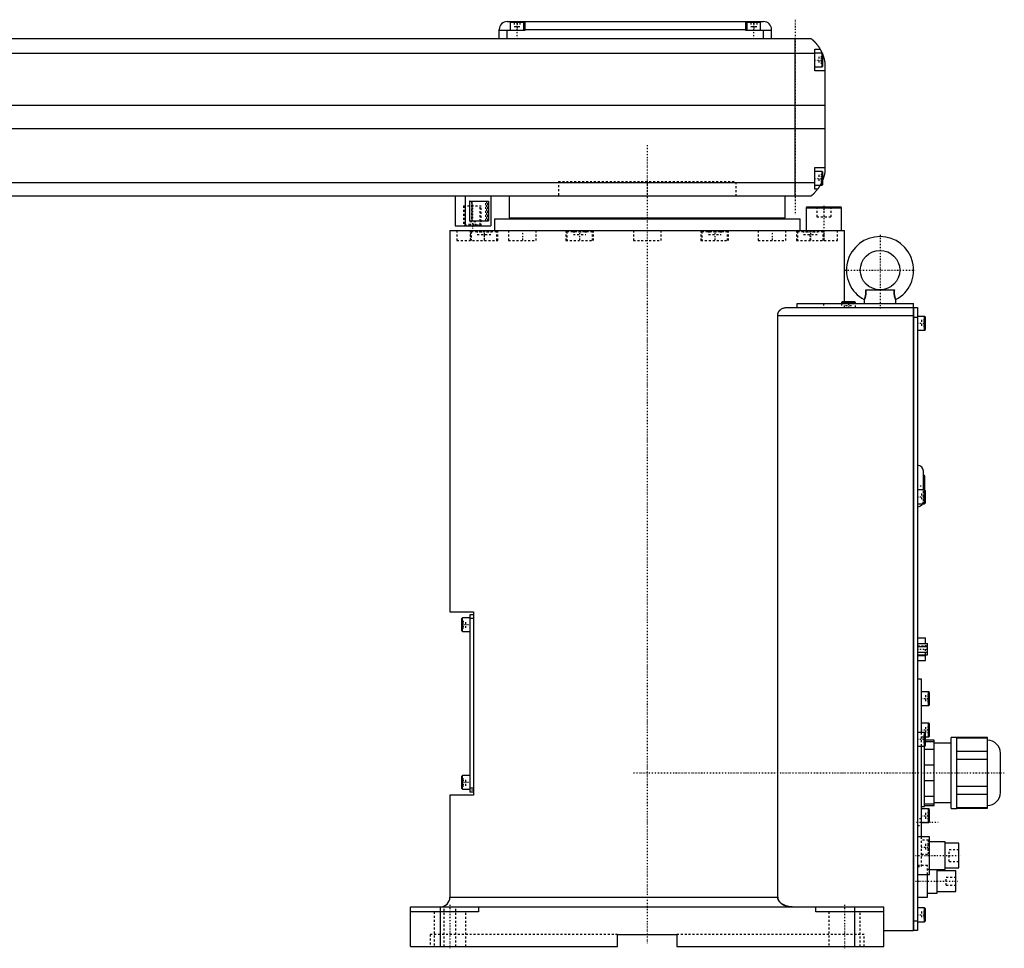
# Model space of a CAD drawing. Extents: x -906 to 181, y -1 to 834.
# Tile 3 of 3: x -318 to 181, y -1 to 470. Entities that reach past the tile are written whole.
import ezdxf

# ---------------------------------------------------------------- set-up
doc = ezdxf.new("R2010")
doc.units = 0
doc.linetypes.add('CENTER', pattern=[1.5, 0.45, -0.5, 0.05, -0.5])
doc.linetypes.add('DASHED', pattern=[2, 1, -1])
for name, color, linetype in [('AM_0', 7, 'CONTINUOUS'), ('AM_3', 7, 'DASHED'), ('AM_7', 7, 'CENTER')]:
    doc.layers.add(name, color=color, linetype=linetype)

msp = doc.modelspace()

# ---------------------------------------------------------------- linework, layer by layer
at = {"layer": 'AM_0', "color": 7, "linetype": 'CONTINUOUS'}
for p, q in [((-75, 460.5), (-75, 465)), ((-62, 464.5), (-75, 464.5)), ((-71, 469), (59, 469)), ((-71, 460.5), (-71, 464.5)), ((-69.5, 468.5), (-69.5, 464.5)), ((-62.5, 468.5), (-69.5, 468.5)), ((-66, 469), (-66, 468.5)), ((-62.5, 464.5), (-62.5, 468.5)), ((-62, 469), (-62, 464.5)), ((-62, 465), (50, 465)), ((50, 464.5), (50, 469)), ((63, 464.5), (50, 464.5)), ((50.5, 468.5), (50.5, 464.5)), ((57.5, 468.5), (50.5, 468.5)), ((54, 469), (54, 468.5)), ((57.5, 464.5), (57.5, 468.5)), ((59, 460.5), (59, 464.5)), ((63, 460.5), (63, 465)), ((-517, 460.5), (83, 460.5)), ((75, 380.5), (75, 460.5)), ((85, 444), (85, 455)), ((85, 455), (87.65, 455)), ((85, 452.8), (-519, 452.8)), ((88.6, 453), (85, 453)), ((89, 452.6), (88.6, 453)), ((88.6, 446), (88.6, 453)), ((89, 446.4), (89, 452.6)), ((85, 446), (88.6, 446)), ((88.6, 446), (89, 446.4)), ((90, 448.5), (90, 392.5)), ((90, 444), (85, 444)), ((90, 426.46), (-524, 426.46)), ((90, 414.6), (-524, 414.6)), ((85, 384), (85, 395)), ((85, 395), (90, 395)), ((88.6, 393), (85, 393)), ((89, 392.6), (88.6, 393)), ((88.6, 386), (88.6, 393)), ((89, 386.4), (89, 392.6)), ((85, 387.22), (-519, 387.22)), ((85, 386), (88.6, 386)), ((88.6, 386), (89, 386.4)), ((83, 380.5), (-517, 380.5)), ((-97.35, 380.5), (-97.35, 365.5)), ((-92.35, 380.5), (-92.35, 365.5)), ((-79.35, 380.5), (-79.35, 365.5)), ((-70, 380.5), (-70, 369.5)), ((70, 369.5), (70, 380.5)), ((86.34, 384), (85, 384)), ((-89.85, 378), (-80.42, 378)), ((-89.85, 368), (-89.85, 378)), ((-88.74, 368), (-88.74, 378)), ((-80.42, 378), (-80.42, 368)), ((80.9, 375), (80.5, 374.6)), ((80.5, 374.6), (80.5, 363)), ((80.5, 374.6), (98.5, 374.6)), ((80.9, 375), (98.1, 375)), ((98.5, 374.6), (98.1, 375)), ((98.5, 363), (98.5, 374.6)), ((-70, 369.5), (70, 369.5)), ((-55, 369.5), (-55, 369)), ((55, 369), (55, 369.5)), ((-97.35, 365.5), (-79.35, 365.5)), ((-89.85, 368), (-80.42, 368)), ((-77.5, 369), (-77.5, 363)), ((-77.5, 369), (77.5, 369)), ((77.5, 363), (77.5, 369)), ((-100, 363), (-100, 169.7)), ((-100, 363), (100, 363)), ((100, 327), (100, 363)), ((110.72, 333), (125.28, 333)), ((75.99, 326), (135, 326)), ((75.99, 324), (75.99, 326)), ((98.9, 327), (98.5, 326.6)), ((98.5, 326.6), (98.5, 326)), ((98.5, 326.6), (105.5, 326.6)), ((98.9, 327), (105.1, 327)), ((105.5, 326.6), (105.1, 327)), ((105.5, 326), (105.5, 326.6)), ((110, 328), (110, 326)), ((126, 326), (126, 328)), ((135, 8), (135, 326)), ((66.14, 25), (66.14, 320)), ((66.14, 320), (135, 320)), ((70.42, 324), (135, 324)), ((135, 323.95), (135.05, 323.95)), ((135.05, 324), (137, 324)), ((135.05, 324), (135.05, 8)), ((137, 324), (137, 8)), ((140.6, 319.5), (137, 319.5)), ((141, 319.1), (140.6, 319.5)), ((140.6, 312.5), (140.6, 319.5)), ((135, 318.95), (135.05, 318.95)), ((137, 319), (135.05, 319)), ((141, 312.9), (141, 319.1)), ((137, 312.5), (140.6, 312.5)), ((140.6, 312.5), (141, 312.9)), ((140, 231.5), (140, 241)), ((140.2, 239), (140, 239)), ((140.2, 231.5), (140.2, 239)), ((140.7, 231.4), (140.7, 238.5)), ((140.6, 231.5), (137, 231.5)), ((141, 231.1), (140.6, 231.5)), ((140.6, 224.5), (140.6, 231.5)), ((141, 224.9), (141, 231.1)), ((140.6, 224.5), (141, 224.9)), ((137, 224.5), (140.6, 224.5)), ((-100, 169.7), (-88, 169.7)), ((-88, 169.7), (-88, 76.7)), ((-93.6, 166.7), (-94, 166.3)), ((-94, 160.1), (-94, 166.3)), ((-90, 166.7), (-93.6, 166.7)), ((-93.6, 159.7), (-93.6, 166.7)), ((-88, 168.2), (-90, 168.2)), ((-90, 168.2), (-90, 78.2)), ((-88, 166.2), (-90, 166.2)), ((-94, 160.1), (-93.6, 159.7)), ((-93.6, 159.7), (-90, 159.7)), ((137, 156.4), (141.1, 156.4)), ((141.1, 153.59), (141.1, 156.4)), ((137, 153.59), (142, 153.59)), ((137, 152.14), (142, 152.14)), ((142, 147.81), (142, 153.59)), ((137, 149.26), (142, 149.26)), ((137, 147.81), (142, 147.81)), ((137, 147.53), (141.1, 147.53)), ((137, 145), (141.1, 145)), ((141.1, 145), (141.1, 147.81)), ((139, 135.5), (137, 135.5)), ((139, 108.5), (139, 135.5)), ((142.6, 129.17), (139, 129.17)), ((143, 128.77), (142.6, 129.17)), ((142.6, 122.17), (142.6, 129.17)), ((143, 122.57), (143, 128.77)), ((139, 122.17), (142.6, 122.17)), ((142.6, 122.17), (143, 122.57)), ((142.6, 113.25), (139, 113.25)), ((143, 112.85), (142.6, 113.25)), ((142.6, 106.25), (142.6, 113.25)), ((143, 106.65), (143, 112.85)), ((140.6, 108.5), (137, 108.5)), ((141, 108.1), (140.6, 108.5)), ((140.6, 101.5), (140.6, 108.5)), ((141, 101.9), (141, 108.1)), ((141, 106.25), (142.6, 106.25)), ((142.6, 106.25), (143, 106.65)), ((157, 106), (154, 106)), ((154, 70), (154, 106)), ((157, 70), (157, 106)), ((172.5, 105.88), (157, 105.88)), ((157, 105.73), (172.5, 105.73)), ((172.5, 70.12), (172.5, 105.88)), ((137, 101.5), (140.6, 101.5)), ((139, 55.5), (139, 101.5)), ((140.5, 71), (140.5, 101.52)), ((145.5, 99.84), (140.5, 99.84)), ((140.6, 101.5), (141, 101.9)), ((145.5, 104.5), (141, 104.5)), ((141, 103.87), (145.5, 103.87)), ((145.5, 71.5), (145.5, 104.5)), ((154, 103), (145.5, 103)), ((172.5, 98.85), (157, 98.85)), ((157, 94.88), (172.5, 94.88)), ((179, 78), (179, 98)), ((140.5, 92.03), (145.5, 92.03)), ((-93.6, 86.7), (-94, 86.3)), ((-94, 80.1), (-94, 86.3)), ((-90, 86.7), (-93.6, 86.7)), ((-93.6, 79.7), (-93.6, 86.7)), ((-94, 80.1), (-93.6, 79.7)), ((-88, 80.2), (-90, 80.2)), ((145.5, 83.97), (140.5, 83.97)), ((172.5, 81.12), (157, 81.12)), ((-100, 76.7), (-100, 25)), ((-88, 76.7), (-100, 76.7)), ((-93.6, 79.7), (-90, 79.7)), ((-88, 78.2), (-90, 78.2)), ((140.5, 76.16), (145.5, 76.16)), ((157, 77.15), (172.5, 77.15)), ((139, 71), (140.5, 71)), ((145.5, 72.13), (140.5, 72.13)), ((140.5, 71.5), (145.5, 71.5)), ((145.5, 73), (154, 73)), ((154, 70), (157, 70)), ((172.5, 70.27), (157, 70.27)), ((157, 70.12), (172.5, 70.12)), ((142.6, 69.75), (139, 69.75)), ((143, 69.35), (142.6, 69.75)), ((142.6, 62.75), (142.6, 69.75)), ((143, 63.15), (143, 69.35)), ((139, 62.75), (142.6, 62.75)), ((142.6, 62.75), (143, 63.15)), ((143, 55.5), (137, 55.5)), ((143, 36.5), (143, 55.5)), ((151, 53), (143, 53)), ((151, 39), (151, 53)), ((158, 52.25), (151, 52.25)), ((158, 39.75), (158, 52.25)), ((137, 36.5), (143, 36.5)), ((142, 25), (142, 36.5)), ((143, 39), (151, 39)), ((147, 27), (147, 39)), ((156.5, 38.25), (147, 38.25)), ((151, 39.75), (158, 39.75)), ((156.5, 27.75), (156.5, 38.25)), ((-100, 25), (66.14, 25)), ((137, 25), (142, 25)), ((142, 27), (147, 27)), ((147, 27.75), (156.5, 27.75)), ((-120, 0), (-120, 20)), ((-120, 20), (120, 20)), ((-105, 20), (-105, 0)), ((-85.5, 20), (-85.5, 17.5)), ((85.5, 17.5), (85.5, 20)), ((105, 20), (105, 0)), ((120, 0), (120, 20)), ((-85.5, 17.5), (-120, 17.5)), ((120, 17.5), (85.5, 17.5)), ((140.6, 19.5), (137, 19.5)), ((141, 19.1), (140.6, 19.5)), ((140.6, 12.5), (140.6, 19.5)), ((141, 12.9), (141, 19.1)), ((135, 13.05), (135.05, 13.05)), ((135.05, 13), (137, 13)), ((137, 12.5), (140.6, 12.5)), ((140.6, 12.5), (141, 12.9)), ((-15, 0), (-15, 6)), ((-15, 6), (15, 6)), ((15, 6), (15, 0)), ((120, 8), (135, 8)), ((135, 8.05), (135.05, 8.05)), ((137, 8), (135.05, 8)), ((-120, 0), (-15, 0)), ((15, 0), (120, 0))]:
    msp.add_line(p, q, dxfattribs=at)
for points in [[(83, 460.5, 0), (83, 460.5, 0), (83, 460.5, 0), (83, 460.5, 0), (83.01, 460.5, 0), (83.01, 460.49, 0), (83.01, 460.49, 0), (83.02, 460.49, 0), (83.02, 460.48, 0), (83.03, 460.47, 0), (83.04, 460.47, 0), (83.05, 460.46, 0), (83.05, 460.46, 0), (83.06, 460.45, 0), (83.08, 460.44, 0), (83.09, 460.42, 0), (83.11, 460.41, 0), (83.12, 460.4, 0), (83.13, 460.39, 0), (83.14, 460.38, 0), (83.16, 460.37, 0), (83.18, 460.35, 0), (83.19, 460.34, 0), (83.2, 460.33, 0), (83.23, 460.31, 0), (83.25, 460.29, 0), (83.27, 460.28, 0), (83.28, 460.27, 0), (83.3, 460.24, 0), (83.33, 460.22, 0), (83.36, 460.2, 0), (83.39, 460.17, 0), (83.42, 460.14, 0), (83.44, 460.13, 0), (83.46, 460.11, 0), (83.49, 460.08, 0), (83.52, 460.05, 0), (83.56, 460.02, 0), (83.6, 459.99, 0), (83.63, 459.96, 0), (83.65, 459.94, 0), (83.67, 459.92, 0), (83.71, 459.89, 0), (83.75, 459.85, 0), (83.79, 459.81, 0), (83.83, 459.77, 0), (83.88, 459.74, 0), (83.9, 459.72, 0), (83.92, 459.69, 0), (83.96, 459.65, 0), (84.01, 459.61, 0), (84.06, 459.57, 0), (84.1, 459.52, 0), (84.15, 459.48, 0), (84.17, 459.46, 0), (84.2, 459.43, 0), (84.25, 459.39, 0), (84.29, 459.34, 0), (84.34, 459.29, 0), (84.39, 459.24, 0), (84.44, 459.19, 0), (84.47, 459.17, 0), (84.49, 459.14, 0), (84.54, 459.09, 0), (84.6, 459.04, 0), (84.62, 459.01, 0), (84.65, 458.98, 0), (84.7, 458.93, 0), (84.75, 458.87, 0), (84.78, 458.85, 0), (84.81, 458.82, 0), (84.86, 458.76, 0), (84.91, 458.71, 0), (84.97, 458.65, 0), (85.02, 458.59, 0), (85.07, 458.53, 0), (85.1, 458.5, 0), (85.13, 458.47, 0), (85.18, 458.41, 0), (85.24, 458.35, 0), (85.29, 458.28, 0), (85.35, 458.22, 0), (85.41, 458.16, 0), (85.43, 458.12, 0), (85.46, 458.09, 0), (85.52, 458.02, 0), (85.58, 457.96, 0), (85.63, 457.89, 0), (85.69, 457.82, 0), (85.75, 457.75, 0), (85.78, 457.72, 0), (85.81, 457.68, 0), (85.86, 457.61, 0), (85.92, 457.54, 0), (85.98, 457.46, 0), (86.04, 457.39, 0), (86.1, 457.32, 0), (86.13, 457.28, 0), (86.15, 457.24, 0), (86.21, 457.16, 0), (86.27, 457.09, 0), (86.33, 457.01, 0), (86.39, 456.93, 0), (86.45, 456.85, 0), (86.48, 456.81, 0), (86.51, 456.77, 0), (86.56, 456.69, 0), (86.62, 456.61, 0), (86.65, 456.57, 0), (86.68, 456.52, 0), (86.74, 456.44, 0), (86.8, 456.36, 0), (86.83, 456.32, 0), (86.85, 456.27, 0), (86.91, 456.19, 0), (86.97, 456.1, 0), (87.02, 456.02, 0), (87.08, 455.93, 0), (87.14, 455.84, 0), (87.16, 455.8, 0), (87.19, 455.76, 0), (87.25, 455.67, 0), (87.3, 455.58, 0), (87.49, 455.27, 0), (87.65, 455, 0)], [(87.65, 455, 0), (87.65, 455, 0), (87.66, 454.98, 0), (87.67, 454.96, 0), (87.68, 454.94, 0), (87.7, 454.91, 0), (87.73, 454.86, 0), (87.77, 454.79, 0), (87.82, 454.7, 0), (87.87, 454.6, 0), (87.93, 454.49, 0), (87.96, 454.43, 0), (88, 454.36, 0), (88.07, 454.23, 0), (88.14, 454.08, 0), (88.22, 453.92, 0), (88.31, 453.76, 0), (88.39, 453.58, 0), (88.43, 453.49, 0), (88.47, 453.4, 0), (88.56, 453.21, 0), (88.65, 453.01, 0), (88.69, 452.91, 0)], [(89, 452.14, 0), (89.03, 452.05, 0), (89.1, 451.86, 0), (89.17, 451.67, 0), (89.21, 451.57, 0), (89.24, 451.48, 0), (89.31, 451.28, 0), (89.37, 451.08, 0), (89.43, 450.87, 0), (89.49, 450.67, 0), (89.55, 450.46, 0), (89.58, 450.36, 0), (89.61, 450.26, 0), (89.66, 450.05, 0), (89.72, 449.85, 0), (89.77, 449.64, 0), (89.81, 449.44, 0), (89.86, 449.23, 0), (89.88, 449.13, 0), (89.9, 449.03, 0), (89.94, 448.82, 0), (89.98, 448.61, 0), (90, 448.5, 0)], [(90, 392.5, 0), (89.98, 392.41, 0), (89.95, 392.22, 0), (89.91, 392.03, 0), (89.89, 391.93, 0), (89.87, 391.83, 0), (89.83, 391.63, 0), (89.78, 391.43, 0), (89.73, 391.22, 0), (89.68, 391.01, 0), (89.63, 390.8, 0), (89.6, 390.7, 0), (89.57, 390.59, 0), (89.51, 390.39, 0), (89.45, 390.18, 0), (89.38, 389.97, 0), (89.32, 389.76, 0), (89.25, 389.56, 0), (89.22, 389.46, 0), (89.18, 389.36, 0), (89.11, 389.16, 0), (89.04, 388.96, 0), (89, 388.86, 0)], [(87.65, 386, 0), (87.59, 385.9, 0), (87.48, 385.71, 0), (87.37, 385.53, 0), (87.32, 385.45, 0), (87.27, 385.36, 0), (87.16, 385.2, 0), (87.06, 385.04, 0), (86.96, 384.89, 0), (86.87, 384.75, 0), (86.78, 384.62, 0), (86.74, 384.56, 0), (86.7, 384.5, 0), (86.62, 384.39, 0), (86.55, 384.29, 0), (86.49, 384.21, 0), (86.44, 384.14, 0), (86.4, 384.08, 0), (86.38, 384.06, 0), (86.37, 384.04, 0), (86.35, 384.02, 0), (86.34, 384, 0), (86.34, 384, 0)], [(86.34, 384, 0), (86.2, 383.81, 0), (85.92, 383.45, 0), (85.64, 383.11, 0), (85.5, 382.95, 0), (85.36, 382.79, 0), (85.1, 382.49, 0), (84.84, 382.22, 0), (84.59, 381.96, 0), (84.45, 381.81, 0), (84.41, 381.77, 0), (84.37, 381.73, 0), (84.35, 381.71, 0), (84.33, 381.69, 0), (84.29, 381.66, 0), (84.25, 381.62, 0), (84.21, 381.58, 0), (84.17, 381.55, 0), (84.14, 381.51, 0), (84.12, 381.49, 0), (84.1, 381.47, 0), (84.06, 381.44, 0), (84.03, 381.4, 0), (84.01, 381.39, 0), (83.99, 381.37, 0), (83.96, 381.34, 0), (83.92, 381.31, 0), (83.9, 381.29, 0), (83.89, 381.27, 0), (83.85, 381.24, 0), (83.82, 381.21, 0), (83.79, 381.18, 0), (83.75, 381.15, 0), (83.72, 381.12, 0), (83.71, 381.11, 0), (83.69, 381.09, 0), (83.66, 381.07, 0), (83.63, 381.04, 0), (83.6, 381.01, 0), (83.57, 380.99, 0), (83.54, 380.96, 0), (83.53, 380.95, 0), (83.52, 380.94, 0), (83.49, 380.91, 0), (83.46, 380.89, 0), (83.44, 380.87, 0), (83.41, 380.85, 0), (83.39, 380.83, 0), (83.38, 380.82, 0), (83.37, 380.81, 0), (83.34, 380.79, 0), (83.32, 380.77, 0), (83.3, 380.75, 0), (83.28, 380.73, 0), (83.26, 380.72, 0), (83.25, 380.71, 0), (83.24, 380.7, 0), (83.22, 380.69, 0), (83.2, 380.67, 0), (83.19, 380.66, 0), (83.17, 380.64, 0), (83.16, 380.63, 0), (83.15, 380.62, 0), (83.14, 380.62, 0), (83.13, 380.61, 0), (83.11, 380.59, 0), (83.11, 380.59, 0), (83.1, 380.58, 0), (83.09, 380.57, 0), (83.08, 380.57, 0), (83.07, 380.56, 0), (83.07, 380.56, 0), (83.06, 380.55, 0), (83.05, 380.54, 0), (83.04, 380.54, 0), (83.04, 380.53, 0), (83.03, 380.52, 0), (83.03, 380.52, 0), (83.02, 380.52, 0), (83.02, 380.51, 0), (83.01, 380.51, 0), (83, 380.5, 0), (83, 380.5, 0)], [(110.72, 333, 0), (110.74, 332.81, 0), (110.76, 332.58, 0), (110.77, 332.51, 0), (110.77, 332.45, 0), (110.77, 332.42, 0), (110.78, 332.38, 0), (110.78, 332.32, 0), (110.78, 332.25, 0), (110.79, 332.18, 0), (110.79, 332.12, 0), (110.8, 332.05, 0), (110.8, 332.02, 0), (110.8, 331.99, 0), (110.8, 331.92, 0), (110.8, 331.85, 0), (110.8, 331.82, 0), (110.8, 331.79, 0), (110.81, 331.72, 0), (110.81, 331.65, 0), (110.81, 331.62, 0), (110.81, 331.59, 0), (110.81, 331.52, 0), (110.81, 331.45, 0), (110.8, 331.39, 0), (110.8, 331.32, 0), (110.8, 331.26, 0), (110.8, 331.22, 0), (110.8, 331.19, 0), (110.8, 331.12, 0), (110.79, 331.06, 0), (110.79, 330.99, 0), (110.78, 330.93, 0), (110.78, 330.86, 0), (110.78, 330.83, 0), (110.77, 330.8, 0), (110.77, 330.73, 0), (110.76, 330.67, 0), (110.76, 330.61, 0), (110.75, 330.54, 0), (110.74, 330.48, 0), (110.74, 330.45, 0), (110.73, 330.42, 0), (110.72, 330.35, 0), (110.72, 330.29, 0), (110.71, 330.23, 0), (110.7, 330.17, 0), (110.69, 330.11, 0), (110.68, 330.08, 0), (110.68, 330.05, 0), (110.66, 329.99, 0), (110.65, 329.93, 0), (110.64, 329.87, 0), (110.63, 329.81, 0), (110.62, 329.76, 0), (110.61, 329.73, 0), (110.6, 329.7, 0), (110.59, 329.64, 0), (110.58, 329.59, 0), (110.57, 329.56, 0), (110.56, 329.53, 0), (110.55, 329.48, 0), (110.54, 329.43, 0), (110.53, 329.4, 0), (110.52, 329.37, 0), (110.51, 329.32, 0), (110.49, 329.27, 0), (110.48, 329.22, 0), (110.46, 329.17, 0), (110.45, 329.12, 0), (110.44, 329.1, 0), (110.43, 329.08, 0), (110.42, 329.03, 0), (110.4, 328.99, 0), (110.39, 328.94, 0), (110.37, 328.9, 0), (110.36, 328.85, 0), (110.35, 328.83, 0), (110.34, 328.81, 0), (110.33, 328.77, 0), (110.31, 328.73, 0), (110.3, 328.69, 0), (110.28, 328.66, 0), (110.27, 328.62, 0), (110.26, 328.6, 0), (110.26, 328.58, 0), (110.24, 328.55, 0), (110.23, 328.51, 0), (110.22, 328.48, 0), (110.2, 328.45, 0), (110.19, 328.42, 0), (110.18, 328.4, 0), (110.18, 328.39, 0), (110.17, 328.36, 0), (110.15, 328.33, 0), (110.14, 328.31, 0), (110.13, 328.28, 0), (110.12, 328.26, 0), (110.11, 328.25, 0), (110.11, 328.23, 0), (110.1, 328.21, 0), (110.09, 328.19, 0), (110.09, 328.18, 0), (110.08, 328.17, 0), (110.07, 328.15, 0), (110.06, 328.13, 0), (110.06, 328.13, 0), (110.06, 328.12, 0), (110.05, 328.1, 0), (110.04, 328.09, 0), (110.04, 328.07, 0), (110.03, 328.06, 0), (110.02, 328.05, 0), (110.02, 328.05, 0), (110.02, 328.04, 0), (110.02, 328.03, 0), (110.01, 328.02, 0), (110.01, 328.02, 0), (110.01, 328.01, 0), (110, 328.01, 0), (110, 328.01, 0), (110, 328, 0), (110, 328, 0), (110, 328, 0), (110, 328, 0)], [(110.72, 333, 0), (110.74, 332.81, 0), (110.76, 332.58, 0), (110.77, 332.51, 0), (110.77, 332.45, 0), (110.77, 332.42, 0), (110.78, 332.38, 0), (110.78, 332.32, 0), (110.78, 332.25, 0), (110.79, 332.18, 0), (110.79, 332.12, 0), (110.8, 332.05, 0), (110.8, 332.02, 0), (110.8, 331.99, 0), (110.8, 331.92, 0), (110.8, 331.85, 0), (110.8, 331.82, 0), (110.8, 331.79, 0), (110.81, 331.72, 0), (110.81, 331.65, 0), (110.81, 331.62, 0), (110.81, 331.59, 0), (110.81, 331.52, 0), (110.81, 331.45, 0), (110.8, 331.39, 0), (110.8, 331.32, 0), (110.8, 331.26, 0), (110.8, 331.22, 0), (110.8, 331.19, 0), (110.8, 331.12, 0), (110.79, 331.06, 0), (110.79, 330.99, 0), (110.78, 330.93, 0), (110.78, 330.86, 0), (110.78, 330.83, 0), (110.77, 330.8, 0), (110.77, 330.73, 0), (110.76, 330.67, 0), (110.76, 330.61, 0), (110.75, 330.54, 0), (110.74, 330.48, 0), (110.74, 330.45, 0), (110.73, 330.42, 0), (110.72, 330.35, 0), (110.72, 330.29, 0), (110.71, 330.23, 0), (110.7, 330.17, 0), (110.69, 330.11, 0), (110.68, 330.08, 0), (110.68, 330.05, 0), (110.66, 329.99, 0), (110.65, 329.93, 0), (110.64, 329.87, 0), (110.63, 329.81, 0), (110.62, 329.76, 0), (110.61, 329.73, 0), (110.6, 329.7, 0), (110.59, 329.64, 0), (110.58, 329.59, 0), (110.57, 329.56, 0), (110.56, 329.53, 0), (110.55, 329.48, 0), (110.54, 329.43, 0), (110.53, 329.4, 0), (110.52, 329.37, 0), (110.51, 329.32, 0), (110.49, 329.27, 0), (110.48, 329.22, 0), (110.46, 329.17, 0), (110.45, 329.12, 0), (110.44, 329.1, 0), (110.43, 329.08, 0), (110.42, 329.03, 0), (110.4, 328.99, 0), (110.39, 328.94, 0), (110.37, 328.9, 0), (110.36, 328.85, 0), (110.35, 328.83, 0), (110.34, 328.81, 0), (110.33, 328.77, 0), (110.31, 328.73, 0), (110.3, 328.69, 0), (110.28, 328.66, 0), (110.27, 328.62, 0), (110.26, 328.6, 0), (110.26, 328.58, 0), (110.24, 328.55, 0), (110.23, 328.51, 0), (110.22, 328.48, 0), (110.2, 328.45, 0), (110.19, 328.42, 0), (110.18, 328.4, 0), (110.18, 328.39, 0), (110.17, 328.36, 0), (110.15, 328.33, 0), (110.14, 328.31, 0), (110.13, 328.28, 0), (110.12, 328.26, 0), (110.11, 328.25, 0), (110.11, 328.23, 0), (110.1, 328.21, 0), (110.09, 328.19, 0), (110.09, 328.18, 0), (110.08, 328.17, 0), (110.07, 328.15, 0), (110.06, 328.13, 0), (110.06, 328.13, 0), (110.06, 328.12, 0), (110.05, 328.1, 0), (110.04, 328.09, 0), (110.04, 328.07, 0), (110.03, 328.06, 0), (110.02, 328.05, 0), (110.02, 328.05, 0), (110.02, 328.04, 0), (110.02, 328.03, 0), (110.01, 328.02, 0), (110.01, 328.02, 0), (110.01, 328.01, 0), (110, 328.01, 0), (110, 328.01, 0), (110, 328, 0), (110, 328, 0), (110, 328, 0), (110, 328, 0)], [(126, 328, 0), (126, 328, 0), (126, 328, 0), (126, 328, 0), (126, 328.01, 0), (126, 328.01, 0), (125.99, 328.01, 0), (125.99, 328.02, 0), (125.99, 328.02, 0), (125.98, 328.03, 0), (125.98, 328.04, 0), (125.98, 328.05, 0), (125.98, 328.05, 0), (125.97, 328.06, 0), (125.96, 328.07, 0), (125.96, 328.09, 0), (125.95, 328.1, 0), (125.94, 328.12, 0), (125.94, 328.13, 0), (125.94, 328.13, 0), (125.93, 328.15, 0), (125.92, 328.17, 0), (125.91, 328.18, 0), (125.91, 328.19, 0), (125.9, 328.21, 0), (125.89, 328.23, 0), (125.89, 328.25, 0), (125.88, 328.26, 0), (125.87, 328.28, 0), (125.86, 328.31, 0), (125.85, 328.33, 0), (125.83, 328.36, 0), (125.82, 328.39, 0), (125.82, 328.4, 0), (125.81, 328.42, 0), (125.8, 328.45, 0), (125.78, 328.48, 0), (125.77, 328.51, 0), (125.76, 328.55, 0), (125.74, 328.58, 0), (125.74, 328.6, 0), (125.73, 328.62, 0), (125.72, 328.66, 0), (125.7, 328.69, 0), (125.69, 328.73, 0), (125.67, 328.77, 0), (125.66, 328.81, 0), (125.65, 328.83, 0), (125.64, 328.85, 0), (125.63, 328.9, 0), (125.61, 328.94, 0), (125.6, 328.99, 0), (125.58, 329.03, 0), (125.57, 329.08, 0), (125.56, 329.1, 0), (125.55, 329.12, 0), (125.54, 329.17, 0), (125.52, 329.22, 0), (125.51, 329.27, 0), (125.49, 329.32, 0), (125.48, 329.37, 0), (125.47, 329.4, 0), (125.46, 329.43, 0), (125.45, 329.48, 0), (125.44, 329.53, 0), (125.43, 329.56, 0), (125.42, 329.59, 0), (125.41, 329.64, 0), (125.4, 329.7, 0), (125.39, 329.73, 0), (125.38, 329.75, 0), (125.37, 329.81, 0), (125.36, 329.87, 0), (125.35, 329.93, 0), (125.34, 329.99, 0), (125.32, 330.05, 0), (125.32, 330.08, 0), (125.31, 330.11, 0), (125.3, 330.17, 0), (125.29, 330.23, 0), (125.28, 330.29, 0), (125.28, 330.35, 0), (125.27, 330.42, 0), (125.26, 330.45, 0), (125.26, 330.48, 0), (125.25, 330.54, 0), (125.24, 330.61, 0), (125.24, 330.67, 0), (125.23, 330.73, 0), (125.23, 330.8, 0), (125.22, 330.83, 0), (125.22, 330.86, 0), (125.22, 330.93, 0), (125.21, 330.99, 0), (125.21, 331.06, 0), (125.2, 331.12, 0), (125.2, 331.19, 0), (125.2, 331.22, 0), (125.2, 331.26, 0), (125.2, 331.32, 0), (125.2, 331.39, 0), (125.19, 331.46, 0), (125.19, 331.52, 0), (125.19, 331.59, 0), (125.19, 331.62, 0), (125.19, 331.65, 0), (125.19, 331.72, 0), (125.2, 331.79, 0), (125.2, 331.82, 0), (125.2, 331.85, 0), (125.2, 331.92, 0), (125.2, 331.99, 0), (125.2, 332.02, 0), (125.2, 332.05, 0), (125.21, 332.12, 0), (125.21, 332.19, 0), (125.22, 332.25, 0), (125.22, 332.32, 0), (125.22, 332.38, 0), (125.23, 332.42, 0), (125.23, 332.45, 0), (125.23, 332.51, 0), (125.24, 332.58, 0), (125.26, 332.81, 0), (125.28, 333, 0)], [(66.14, 320, 0), (66.14, 320.03, 0), (66.15, 320.1, 0), (66.15, 320.17, 0), (66.15, 320.21, 0), (66.15, 320.24, 0), (66.16, 320.31, 0), (66.16, 320.38, 0), (66.17, 320.45, 0), (66.18, 320.52, 0), (66.19, 320.59, 0), (66.2, 320.62, 0), (66.21, 320.66, 0), (66.22, 320.73, 0), (66.23, 320.79, 0), (66.25, 320.86, 0), (66.27, 320.93, 0), (66.29, 321, 0), (66.3, 321.03, 0), (66.31, 321.06, 0), (66.33, 321.13, 0), (66.35, 321.19, 0), (66.36, 321.23, 0), (66.37, 321.26, 0), (66.4, 321.32, 0), (66.42, 321.39, 0), (66.44, 321.42, 0), (66.45, 321.45, 0), (66.48, 321.51, 0), (66.51, 321.57, 0), (66.54, 321.63, 0), (66.57, 321.69, 0), (66.6, 321.75, 0), (66.62, 321.78, 0), (66.63, 321.81, 0), (66.67, 321.87, 0), (66.7, 321.93, 0), (66.74, 321.98, 0), (66.77, 322.04, 0), (66.81, 322.09, 0), (66.83, 322.12, 0), (66.84, 322.14, 0), (66.88, 322.2, 0), (66.92, 322.25, 0), (66.96, 322.3, 0), (67, 322.35, 0), (67.04, 322.4, 0), (67.06, 322.42, 0), (67.08, 322.44, 0), (67.12, 322.49, 0), (67.16, 322.53, 0), (67.2, 322.58, 0), (67.24, 322.62, 0), (67.28, 322.66, 0), (67.3, 322.68, 0), (67.32, 322.7, 0), (67.36, 322.75, 0), (67.4, 322.79, 0), (67.45, 322.83, 0), (67.49, 322.86, 0), (67.53, 322.9, 0), (67.55, 322.92, 0), (67.58, 322.94, 0), (67.62, 322.98, 0), (67.67, 323.01, 0), (67.69, 323.03, 0), (67.83, 323.14, 0), (68.12, 323.33, 0), (68.41, 323.5, 0), (68.72, 323.64, 0), (69.03, 323.76, 0), (69.34, 323.86, 0), (69.5, 323.9, 0), (69.66, 323.93, 0), (69.97, 323.98, 0), (70.27, 324, 0), (70.42, 324, 0)], [(73.48, 20, 0), (73.23, 20, 0), (72.69, 20.03, 0), (72.14, 20.09, 0), (71.86, 20.13, 0), (71.59, 20.18, 0), (71.05, 20.3, 0), (70.53, 20.44, 0), (70.04, 20.6, 0), (69.53, 20.81, 0), (69.24, 20.95, 0), (69.16, 20.99, 0), (69.07, 21.03, 0), (69.03, 21.05, 0), (68.99, 21.07, 0), (68.91, 21.12, 0), (68.83, 21.16, 0), (68.79, 21.19, 0), (68.75, 21.21, 0), (68.67, 21.26, 0), (68.59, 21.3, 0), (68.55, 21.33, 0), (68.51, 21.35, 0), (68.44, 21.4, 0), (68.36, 21.45, 0), (68.29, 21.5, 0), (68.21, 21.55, 0), (68.14, 21.6, 0), (68.11, 21.63, 0), (68.07, 21.65, 0), (68, 21.71, 0), (67.93, 21.76, 0), (67.87, 21.81, 0), (67.8, 21.87, 0), (67.73, 21.92, 0), (67.7, 21.95, 0), (67.66, 21.98, 0), (67.6, 22.04, 0), (67.53, 22.11, 0), (67.46, 22.17, 0), (67.4, 22.23, 0), (67.33, 22.3, 0), (67.3, 22.33, 0), (67.27, 22.37, 0), (67.21, 22.44, 0), (67.15, 22.51, 0), (67.09, 22.58, 0), (67.03, 22.65, 0), (66.97, 22.72, 0), (66.94, 22.76, 0), (66.92, 22.79, 0), (66.86, 22.87, 0), (66.81, 22.94, 0), (66.76, 23.02, 0), (66.71, 23.09, 0), (66.67, 23.17, 0), (66.65, 23.21, 0), (66.62, 23.24, 0), (66.58, 23.32, 0), (66.54, 23.4, 0), (66.52, 23.43, 0), (66.5, 23.47, 0), (66.47, 23.55, 0), (66.43, 23.63, 0), (66.41, 23.68, 0), (66.4, 23.72, 0), (66.36, 23.8, 0), (66.33, 23.89, 0), (66.3, 23.98, 0), (66.28, 24.06, 0), (66.25, 24.15, 0), (66.24, 24.2, 0), (66.23, 24.24, 0), (66.21, 24.33, 0), (66.19, 24.42, 0), (66.18, 24.51, 0), (66.17, 24.6, 0), (66.16, 24.69, 0), (66.15, 24.74, 0), (66.15, 24.78, 0), (66.15, 24.87, 0), (66.14, 24.96, 0), (66.14, 25, 0)]]:
    msp.add_polyline3d(points, dxfattribs=at)
msp.add_circle((118, 343), 10, dxfattribs=at)
for centre, radius, start, end in [((-71, 465), 4, 90, 180), ((59, 465), 4, 0, 90), ((118, 343), 17, 298.0725, 241.9275), ((137, 241), 3, 0, 90), ((140.2, 238.5), 0.5, 0, 90), ((137, 226), 3, 270, 330), ((172.5, 98), 6.5, 0, 90), ((172.5, 78), 6.5, 270, 0), ((-105, 25), 5, 270, 0)]:
    msp.add_arc(centre, radius, start, end, dxfattribs=at)
at = {"layer": 'AM_3', "color": 6, "linetype": 'DASHED'}
for p, q in [((-67.5, 468.5), (-67.5, 466.5)), ((-67.5, 466.5), (-64.5, 466.5)), ((-66, 468.5), (-66, 464.5)), ((-64.5, 468.5), (-64.5, 466.5)), ((52.5, 468.5), (52.5, 466.5)), ((52.5, 466.5), (55.5, 466.5)), ((54, 468.5), (54, 464.5)), ((55.5, 468.5), (55.5, 466.5)), ((87, 451.23), (87, 447.77)), ((89, 451.23), (87, 451.23)), ((89, 450.37), (87, 450.37)), ((89, 448.63), (87, 448.63)), ((89, 447.77), (87, 447.77)), ((87, 391.23), (87, 387.77)), ((89, 391.23), (87, 391.23)), ((89, 390.37), (87, 390.37)), ((-45, 388), (-45, 380.5)), ((-45, 388), (45, 388)), ((-45, 388), (-45, 380.5)), ((-45, 388), (45, 388)), ((45, 380.5), (45, 388)), ((45, 380.5), (45, 388)), ((89, 388.63), (87, 388.63)), ((89, 387.77), (87, 387.77)), ((-93.1, 375.5), (-93.1, 365.5)), ((-93.1, 375.5), (-84.1, 375.5)), ((-92.6, 375.5), (-92.6, 365.9)), ((-90.17, 378), (-90.17, 368)), ((-89.85, 378), (-90.17, 378)), ((-89.06, 378), (-89.06, 368)), ((-84.6, 365.9), (-84.6, 375.5)), ((-84.1, 365.5), (-84.1, 375.5)), ((-81.85, 368), (-81.85, 378)), ((-81.53, 378), (-81.53, 368)), ((-80.74, 368), (-80.74, 378)), ((86, 375), (86, 370)), ((89.5, 375), (89.5, 370)), ((93, 375), (93, 370)), ((86, 370), (93, 370)), ((-92.6, 365.9), (-92.2, 365.5)), ((-92.6, 365.9), (-84.6, 365.9)), ((-90.33, 365.5), (-90.33, 367.5)), ((-86.87, 367.5), (-90.33, 367.5)), ((-90.17, 368), (-88.74, 368)), ((-89.47, 365.5), (-89.47, 367.5)), ((-87.73, 365.5), (-87.73, 367.5)), ((-86.87, 365.5), (-86.87, 367.5)), ((-85, 365.5), (-84.6, 365.9)), ((-96.5, 363), (-96.5, 358)), ((-89.69, 363), (-89.69, 358)), ((-88.79, 363), (-89.19, 362.6)), ((-89.19, 362.6), (-89.19, 358)), ((-89.19, 362.6), (-76.19, 362.6)), ((-86.12, 363), (-86.12, 361)), ((-86.12, 361), (-79.25, 361)), ((-84.8, 363), (-84.8, 361)), ((-84.01, 363), (-84.01, 361)), ((-82.5, 358), (-82.5, 363)), ((-81.36, 363), (-81.36, 361)), ((-80.58, 363), (-80.58, 361)), ((-79.25, 363), (-79.25, 361)), ((-76.19, 362.6), (-76.59, 363)), ((-76.19, 358), (-76.19, 362.6)), ((-75.69, 358), (-75.69, 363)), ((-70.29, 363), (-70.29, 358)), ((-56.29, 358), (-56.29, 363)), ((-41.25, 363), (-41.25, 358)), ((-40.35, 363), (-40.75, 362.6)), ((-40.75, 362.6), (-40.75, 358)), ((-40.75, 362.6), (-27.75, 362.6)), ((-37.45, 363), (-37.45, 361)), ((-37.45, 361), (-31.05, 361)), ((-37, 363), (-37, 361)), ((-34.7, 363), (-34.7, 361)), ((-33.8, 363), (-33.8, 361)), ((-31.5, 363), (-31.5, 361)), ((-31.05, 363), (-31.05, 361)), ((-27.75, 362.6), (-28.15, 363)), ((-27.75, 358), (-27.75, 362.6)), ((-27.25, 358), (-27.25, 363)), ((-7, 363), (-7, 358)), ((7, 358), (7, 363)), ((27.25, 363), (27.25, 358)), ((28.15, 363), (27.75, 362.6)), ((27.75, 362.6), (27.75, 358)), ((27.75, 362.6), (40.75, 362.6)), ((31.05, 363), (31.05, 361)), ((31.05, 361), (37.45, 361)), ((31.5, 363), (31.5, 361)), ((33.8, 363), (33.8, 361)), ((34.7, 363), (34.7, 361)), ((37, 363), (37, 361)), ((37.45, 363), (37.45, 361)), ((40.75, 362.6), (40.35, 363)), ((40.75, 358), (40.75, 362.6)), ((41.25, 358), (41.25, 363)), ((56.29, 363), (56.29, 358)), ((70.29, 358), (70.29, 363)), ((75.69, 363), (75.69, 358)), ((76.59, 363), (76.19, 362.6)), ((76.19, 362.6), (76.19, 358)), ((76.19, 362.6), (89.19, 362.6)), ((79.25, 363), (79.25, 361)), ((79.25, 361), (86.12, 361)), ((80.58, 363), (80.58, 361)), ((81.36, 363), (81.36, 361)), ((82.5, 363), (82.5, 358)), ((84.01, 363), (84.01, 361)), ((84.8, 363), (84.8, 361)), ((86.12, 363), (86.12, 361)), ((89.19, 362.6), (88.79, 363)), ((89.19, 358), (89.19, 362.6)), ((89.69, 358), (89.69, 363)), ((96.5, 358), (96.5, 363)), ((-96.5, 358), (-75.69, 358)), ((-70.29, 358), (-56.29, 358)), ((-41.25, 358), (-27.25, 358)), ((-7, 358), (7, 358)), ((27.25, 358), (41.25, 358)), ((56.29, 358), (70.29, 358)), ((75.69, 358), (96.5, 358)), ((89.3, 326), (89.3, 324)), ((98.5, 326), (98.5, 324)), ((100, 324), (100, 327)), ((100.5, 327), (100.5, 325)), ((100.5, 325), (103.5, 325)), ((102, 327), (102, 325)), ((103.5, 327), (103.5, 325)), ((105.5, 324), (105.5, 326)), ((141, 317.73), (139, 317.73)), ((139, 317.73), (139, 314.27)), ((141, 316.87), (139, 316.87)), ((141, 315.13), (139, 315.13)), ((141, 314.27), (139, 314.27)), ((141, 229.73), (139, 229.73)), ((139, 229.73), (139, 226.27)), ((140, 226), (140, 231.5)), ((140.2, 228), (140.2, 231.5)), ((140.7, 228.5), (140.7, 231.4)), ((141, 228.87), (139, 228.87)), ((141, 227.13), (139, 227.13)), ((141, 226.27), (139, 226.27)), ((140, 228), (140.2, 228)), ((-94, 164.93), (-92, 164.93)), ((-92, 161.47), (-92, 164.93)), ((-94, 164.07), (-92, 164.07)), ((-94, 162.33), (-92, 162.33)), ((-94, 161.47), (-92, 161.47)), ((142, 152.25), (137, 152.25)), ((137, 152.13), (141.1, 152.13)), ((141.1, 147.81), (141.1, 153.59)), ((137, 149.15), (142, 149.15)), ((143, 127.4), (141, 127.4)), ((141, 127.4), (141, 123.94)), ((143, 126.54), (141, 126.54)), ((143, 124.81), (141, 124.81)), ((143, 123.94), (141, 123.94)), ((141, 111.25), (141, 108.25)), ((143, 111.25), (141, 111.25)), ((139, 101.5), (139, 108.5)), ((141, 106.73), (139, 106.73)), ((139, 106.25), (141, 106.25)), ((141, 105.87), (139, 105.87)), ((140.5, 105), (139, 105)), ((140.5, 101.52), (140.5, 105)), ((143, 109.75), (141, 109.75)), ((143, 108.25), (141, 108.25)), ((141, 104.13), (139, 104.13)), ((141, 103.27), (139, 103.27)), ((141, 104.5), (140.5, 104.5)), ((140.5, 103.87), (141, 103.87)), ((-94, 84.93), (-92, 84.93)), ((-92, 81.47), (-92, 84.93)), ((-94, 84.07), (-92, 84.07)), ((-94, 82.33), (-92, 82.33)), ((-94, 81.47), (-92, 81.47)), ((-88, 79.2), (-90, 79.2)), ((141, 67.75), (141, 64.75)), ((143, 67.75), (141, 67.75)), ((143, 66.25), (141, 66.25)), ((139, 64.65), (137, 64.65)), ((137, 61.35), (139, 61.35)), ((143, 64.75), (141, 64.75)), ((139, 40.5), (139, 55.5)), ((142.6, 53.83), (139, 53.83)), ((143, 52.06), (141, 52.06)), ((141, 52.06), (141, 48.6)), ((143, 51.19), (141, 51.19)), ((143, 53.43), (142.6, 53.83)), ((142.6, 46.83), (142.6, 53.83)), ((139, 46.83), (142.6, 46.83)), ((143, 49.46), (141, 49.46)), ((143, 48.6), (141, 48.6)), ((142.6, 46.83), (143, 47.23)), ((158, 49), (153, 49)), ((153, 43), (153, 49)), ((142, 41), (137, 41)), ((137, 40.5), (139, 40.5)), ((142, 36.5), (142, 41)), ((153, 43), (158, 43)), ((143, 39), (142, 39)), ((156.5, 35), (151.5, 35)), ((151.5, 31), (151.5, 35)), ((151.5, 31), (156.5, 31)), ((-103, 0), (-103, 20)), ((-97, 0), (-97, 20)), ((-108, 17.5), (-108, 0)), ((-92, 0), (-92, 17.5)), ((92, 17.5), (92, 0)), ((108, 0), (108, 17.5)), ((141, 17.73), (139, 17.73)), ((139, 17.73), (139, 14.27)), ((141, 16.87), (139, 16.87)), ((141, 15.13), (139, 15.13)), ((141, 14.27), (139, 14.27)), ((-110, 6), (-110, 0)), ((-15, 6), (-110, 6)), ((110, 6), (15, 6)), ((110, 0), (110, 6))]:
    msp.add_line(p, q, dxfattribs=at)
for points in [[(88.69, 452.91, 0), (88.74, 452.79, 0), (88.84, 452.54, 0), (88.95, 452.28, 0), (89, 452.14, 0)], [(89, 388.86, 0), (88.97, 388.77, 0), (88.9, 388.6, 0), (88.83, 388.43, 0), (88.8, 388.34, 0), (88.76, 388.25, 0), (88.69, 388.08, 0), (88.61, 387.91, 0), (88.54, 387.74, 0), (88.46, 387.58, 0), (88.39, 387.41, 0), (88.35, 387.33, 0), (88.31, 387.25, 0), (88.23, 387.09, 0), (88.15, 386.94, 0), (88.08, 386.78, 0), (88, 386.63, 0), (87.92, 386.49, 0), (87.88, 386.41, 0), (87.84, 386.34, 0), (87.76, 386.2, 0), (87.69, 386.07, 0), (87.65, 386, 0)], [(110, 328, 0), (110, 328, 0), (110, 328, 0), (110, 328, 0), (110, 328.01, 0), (110, 328.01, 0), (110.01, 328.01, 0), (110.01, 328.02, 0), (110.01, 328.02, 0), (110.02, 328.03, 0), (110.02, 328.04, 0), (110.02, 328.05, 0), (110.02, 328.05, 0), (110.03, 328.06, 0), (110.04, 328.07, 0), (110.04, 328.09, 0), (110.05, 328.1, 0), (110.06, 328.12, 0), (110.06, 328.13, 0), (110.06, 328.13, 0), (110.07, 328.15, 0), (110.08, 328.17, 0), (110.09, 328.18, 0), (110.09, 328.19, 0), (110.1, 328.21, 0), (110.11, 328.23, 0), (110.11, 328.25, 0), (110.12, 328.26, 0), (110.13, 328.28, 0), (110.14, 328.31, 0), (110.15, 328.33, 0), (110.17, 328.36, 0), (110.18, 328.39, 0), (110.18, 328.4, 0), (110.19, 328.42, 0), (110.2, 328.45, 0), (110.22, 328.48, 0), (110.23, 328.51, 0), (110.24, 328.55, 0), (110.26, 328.58, 0), (110.26, 328.6, 0), (110.27, 328.62, 0), (110.28, 328.66, 0), (110.3, 328.69, 0), (110.31, 328.73, 0), (110.33, 328.77, 0), (110.34, 328.81, 0), (110.35, 328.83, 0), (110.36, 328.85, 0), (110.37, 328.9, 0), (110.39, 328.94, 0), (110.4, 328.99, 0), (110.42, 329.03, 0), (110.43, 329.08, 0), (110.44, 329.1, 0), (110.45, 329.12, 0), (110.46, 329.17, 0), (110.48, 329.22, 0), (110.49, 329.27, 0), (110.51, 329.32, 0), (110.52, 329.37, 0), (110.53, 329.4, 0), (110.54, 329.43, 0), (110.55, 329.48, 0), (110.56, 329.53, 0), (110.57, 329.56, 0), (110.58, 329.59, 0), (110.59, 329.64, 0), (110.6, 329.7, 0), (110.61, 329.73, 0), (110.62, 329.75, 0), (110.63, 329.81, 0), (110.64, 329.87, 0), (110.65, 329.93, 0), (110.66, 329.99, 0), (110.68, 330.05, 0), (110.68, 330.08, 0), (110.69, 330.11, 0), (110.7, 330.17, 0), (110.71, 330.23, 0), (110.72, 330.29, 0), (110.72, 330.35, 0), (110.73, 330.42, 0), (110.74, 330.45, 0), (110.74, 330.48, 0), (110.75, 330.54, 0), (110.76, 330.61, 0), (110.76, 330.67, 0), (110.77, 330.73, 0), (110.77, 330.8, 0), (110.78, 330.83, 0), (110.78, 330.86, 0), (110.78, 330.93, 0), (110.79, 330.99, 0), (110.79, 331.06, 0), (110.8, 331.12, 0), (110.8, 331.19, 0), (110.8, 331.22, 0), (110.8, 331.26, 0), (110.8, 331.32, 0), (110.8, 331.39, 0), (110.81, 331.46, 0), (110.81, 331.52, 0), (110.81, 331.59, 0), (110.81, 331.62, 0), (110.81, 331.65, 0), (110.81, 331.72, 0), (110.8, 331.79, 0), (110.8, 331.82, 0), (110.8, 331.85, 0), (110.8, 331.92, 0), (110.8, 331.99, 0), (110.8, 332.02, 0), (110.8, 332.05, 0), (110.79, 332.12, 0), (110.79, 332.19, 0), (110.78, 332.25, 0), (110.78, 332.32, 0), (110.78, 332.38, 0), (110.77, 332.42, 0), (110.77, 332.45, 0), (110.77, 332.51, 0), (110.76, 332.58, 0), (110.74, 332.81, 0), (110.72, 333, 0)], [(125.28, 333, 0), (125.26, 332.81, 0), (125.24, 332.58, 0), (125.23, 332.51, 0), (125.23, 332.45, 0), (125.23, 332.42, 0), (125.22, 332.38, 0), (125.22, 332.32, 0), (125.22, 332.25, 0), (125.21, 332.18, 0), (125.21, 332.12, 0), (125.2, 332.05, 0), (125.2, 332.02, 0), (125.2, 331.99, 0), (125.2, 331.92, 0), (125.2, 331.85, 0), (125.2, 331.82, 0), (125.2, 331.79, 0), (125.19, 331.72, 0), (125.19, 331.65, 0), (125.19, 331.62, 0), (125.19, 331.59, 0), (125.19, 331.52, 0), (125.19, 331.45, 0), (125.2, 331.39, 0), (125.2, 331.32, 0), (125.2, 331.26, 0), (125.2, 331.22, 0), (125.2, 331.19, 0), (125.2, 331.12, 0), (125.21, 331.06, 0), (125.21, 330.99, 0), (125.22, 330.93, 0), (125.22, 330.86, 0), (125.22, 330.83, 0), (125.23, 330.8, 0), (125.23, 330.73, 0), (125.24, 330.67, 0), (125.24, 330.61, 0), (125.25, 330.54, 0), (125.26, 330.48, 0), (125.26, 330.45, 0), (125.27, 330.42, 0), (125.28, 330.35, 0), (125.28, 330.29, 0), (125.29, 330.23, 0), (125.3, 330.17, 0), (125.31, 330.11, 0), (125.32, 330.08, 0), (125.32, 330.05, 0), (125.34, 329.99, 0), (125.35, 329.93, 0), (125.36, 329.87, 0), (125.37, 329.81, 0), (125.38, 329.76, 0), (125.39, 329.73, 0), (125.4, 329.7, 0), (125.41, 329.64, 0), (125.42, 329.59, 0), (125.43, 329.56, 0), (125.44, 329.53, 0), (125.45, 329.48, 0), (125.46, 329.43, 0), (125.47, 329.4, 0), (125.48, 329.37, 0), (125.49, 329.32, 0), (125.51, 329.27, 0), (125.52, 329.22, 0), (125.54, 329.17, 0), (125.55, 329.12, 0), (125.56, 329.1, 0), (125.57, 329.08, 0), (125.58, 329.03, 0), (125.6, 328.99, 0), (125.61, 328.94, 0), (125.63, 328.9, 0), (125.64, 328.85, 0), (125.65, 328.83, 0), (125.66, 328.81, 0), (125.67, 328.77, 0), (125.69, 328.73, 0), (125.7, 328.69, 0), (125.72, 328.66, 0), (125.73, 328.62, 0), (125.74, 328.6, 0), (125.74, 328.58, 0), (125.76, 328.55, 0), (125.77, 328.51, 0), (125.78, 328.48, 0), (125.8, 328.45, 0), (125.81, 328.42, 0), (125.82, 328.4, 0), (125.82, 328.39, 0), (125.83, 328.36, 0), (125.85, 328.33, 0), (125.86, 328.31, 0), (125.87, 328.28, 0), (125.88, 328.26, 0), (125.89, 328.25, 0), (125.89, 328.23, 0), (125.9, 328.21, 0), (125.91, 328.19, 0), (125.91, 328.18, 0), (125.92, 328.17, 0), (125.93, 328.15, 0), (125.94, 328.13, 0), (125.94, 328.13, 0), (125.94, 328.12, 0), (125.95, 328.1, 0), (125.96, 328.09, 0), (125.96, 328.07, 0), (125.97, 328.06, 0), (125.98, 328.05, 0), (125.98, 328.05, 0), (125.98, 328.04, 0), (125.98, 328.03, 0), (125.99, 328.02, 0), (125.99, 328.02, 0), (125.99, 328.01, 0), (126, 328.01, 0), (126, 328.01, 0), (126, 328, 0), (126, 328, 0), (126, 328, 0), (126, 328, 0)], [(66.14, 25, 0), (66.14, 24.96, 0), (66.15, 24.87, 0), (66.15, 24.78, 0), (66.15, 24.74, 0), (66.16, 24.69, 0), (66.17, 24.6, 0), (66.18, 24.51, 0), (66.19, 24.42, 0), (66.21, 24.33, 0), (66.23, 24.24, 0), (66.24, 24.2, 0), (66.25, 24.15, 0), (66.28, 24.06, 0), (66.3, 23.98, 0), (66.33, 23.89, 0), (66.36, 23.8, 0), (66.4, 23.72, 0), (66.41, 23.68, 0), (66.43, 23.63, 0), (66.47, 23.55, 0), (66.5, 23.47, 0), (66.52, 23.43, 0), (66.54, 23.4, 0), (66.58, 23.32, 0), (66.62, 23.24, 0), (66.65, 23.21, 0), (66.67, 23.17, 0), (66.71, 23.09, 0), (66.76, 23.02, 0), (66.81, 22.94, 0), (66.86, 22.87, 0), (66.92, 22.79, 0), (66.94, 22.76, 0), (66.97, 22.72, 0), (67.03, 22.65, 0), (67.09, 22.58, 0), (67.15, 22.51, 0), (67.21, 22.44, 0), (67.27, 22.37, 0), (67.3, 22.33, 0), (67.33, 22.3, 0), (67.4, 22.23, 0), (67.46, 22.17, 0), (67.53, 22.11, 0), (67.6, 22.04, 0), (67.66, 21.98, 0), (67.7, 21.95, 0), (67.73, 21.92, 0), (67.8, 21.87, 0), (67.87, 21.81, 0), (67.93, 21.76, 0), (68, 21.71, 0), (68.07, 21.65, 0), (68.11, 21.63, 0), (68.14, 21.6, 0), (68.21, 21.55, 0), (68.29, 21.5, 0), (68.36, 21.45, 0), (68.44, 21.4, 0), (68.51, 21.35, 0), (68.55, 21.33, 0), (68.59, 21.3, 0), (68.67, 21.26, 0), (68.75, 21.21, 0), (68.79, 21.19, 0), (68.83, 21.16, 0), (68.91, 21.12, 0), (68.99, 21.07, 0), (69.03, 21.05, 0), (69.07, 21.03, 0), (69.16, 20.99, 0), (69.24, 20.95, 0), (69.53, 20.81, 0), (70.04, 20.6, 0), (70.53, 20.44, 0), (71.05, 20.3, 0), (71.59, 20.18, 0), (71.86, 20.13, 0), (72.14, 20.09, 0), (72.69, 20.03, 0), (73.23, 20, 0), (73.48, 20, 0)]]:
    msp.add_polyline3d(points, dxfattribs=at)
for centre, radius, start in [((137, 226), 3, 330), ((140.2, 228.5), 0.5, 270)]:
    msp.add_arc(centre, radius, start, 0, dxfattribs=at)
at = {"layer": 'AM_7', "color": 4, "linetype": 'CENTER'}
for p, q in [((75, 470), (75, 371)), ((-66, 460.1), (-66, 468.9)), ((54, 460.1), (54, 468.9)), ((84.8, 449.5), (89.2, 449.5)), ((0, 406.4), (0, 1.6)), ((84.8, 389.5), (89.2, 389.5)), ((0, 388.38), (0, 380.12)), ((-88.6, 376.05), (-88.6, 363.95)), ((89.5, 375.6), (89.5, 357.75)), ((-89.5, 363.25), (-89.5, 357.75)), ((-82.69, 363.25), (-82.69, 357.75)), ((-63.29, 363.25), (-63.29, 357.75)), ((-34.25, 363.25), (-34.25, 357.75)), ((34.25, 363.25), (34.25, 357.75)), ((63.29, 363.25), (63.29, 357.75)), ((82.69, 363.25), (82.69, 357.75)), ((118, 360.85), (118, 323.55)), ((100.15, 343), (135.85, 343)), ((102, 327.15), (102, 323.85)), ((136.8, 316), (141.2, 316)), ((136.81, 233.5), (140.88, 233.5)), ((136.8, 228), (141.2, 228)), ((-94.2, 163.2), (-89.8, 163.2)), ((136.75, 150.7), (142.25, 150.7)), ((138.8, 125.67), (143.2, 125.67)), ((136.8, 105), (141.2, 105)), ((138.8, 109.75), (143.2, 109.75)), ((-6.95, 88), (181, 88)), ((-94.2, 83.2), (-89.8, 83.2)), ((138.8, 66.25), (143.2, 66.25)), ((136.5, 63), (147.5, 63)), ((138.8, 50.33), (143.2, 50.33)), ((135.95, 46), (159.05, 46)), ((136.03, 33), (157.47, 33)), ((-100, 21), (-100, -1)), ((100, 21), (100, -1)), ((136.8, 16), (141.2, 16))]:
    msp.add_line(p, q, dxfattribs=at)

doc.saveas('drawing.dxf')
